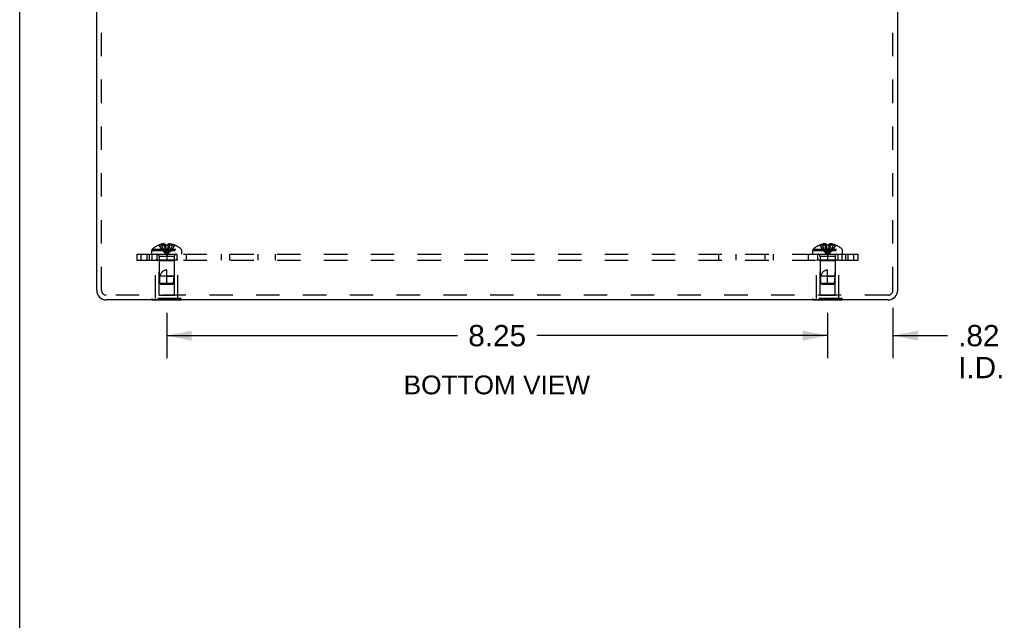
# Model space of a CAD drawing. Header units: inches. Extents: x 0 to 53.1, y 0 to 34.4.
# Tile 5 of 8: x 0 to 12.3, y 19.4 to 26.9. Entities that reach past the tile are written whole.
import ezdxf

# ---------------------------------------------------------------- set-up
doc = ezdxf.new("R2010")
doc.units = ezdxf.units.IN
doc.header["$LTSCALE"] = 2.921875
doc.header["$MEASUREMENT"] = 0
doc.linetypes.add('HIDDEN', pattern=[0.2, 0.1, -0.1])
doc.layers.get('0').update_dxf_attribs({"linetype": 'CONTINUOUS'})
for name, color, linetype in [('DEFAULT_2', 8, 'HIDDEN'), ('DIMENSIONS', 7, 'CONTINUOUS'), ('SUBPANEL', 7, 'CONTINUOUS')]:
    doc.layers.add(name, color=color, linetype=linetype)
doc.styles.get("Standard").update_dxf_attribs({"font": 'arial.ttf'})
doc.dimstyles.new('DIMSTYLE_3', dxfattribs={"dimtxt": 0.265625, "dimasz": 0.3125, "dimexe": 0.09, "dimexo": 0.07, "dimgap": 0.0425, "dimtad": 0, "dimtih": 1, "dimtoh": 1, "dimzin": 4, "dimdsep": 46, "dimtxsty": 'Standard', "dimblk": '_FILLED', "dimblk1": '_FILLED', "dimblk2": '_FILLED', "dimcen": 0.09, "dimazin": 1, "dimtfac": 1, "dimtdec": 3, "dimtofl": 0, "dimtmove": 0, "dimatfit": 3, "dimldrblk": '_FILLED', "dimfxl": 0, "dimtolj": 1, "dimtzin": 4, "dimarcsym": 0})

# ---------------------------------------------------------------- blocks, each defined once
blk = doc.blocks.new('_FILLED')
at = {"color": 0, "linetype": 'ByBlock'}
blk.add_solid([(0, 0), (-1, 0.2), (-1, -0.2)], dxfattribs=at)
blk = doc.blocks.new('*D8')
at = {"layer": 'DIMENSIONS', "color": 2, "linetype": 'Continuous'}
for p, q in [((1.836, 23.22), (1.836, 22.653)), ((10.086, 23.22), (10.086, 22.653)), ((1.836, 22.934), (5.467, 22.934)), ((10.086, 22.934), (6.454, 22.934))]:
    blk.add_line(p, q, dxfattribs=at)
at = {"layer": 'DIMENSIONS', "color": 2, "linetype": 'Continuous', "xscale": 0.3125, "yscale": 0.3125, "zscale": 0.3125, "rotation": 180}
blk.add_blockref('_FILLED', (1.836, 22.934), dxfattribs=at)
at = {"layer": 'DIMENSIONS', "color": 2, "linetype": 'Continuous', "xscale": 0.3125, "yscale": 0.3125, "zscale": 0.3125}
blk.add_blockref('_FILLED', (10.086, 22.934), dxfattribs=at)
at = {"layer": 'DIMENSIONS', "color": 2, "linetype": 'Continuous', "insert": (5.961, 23.067), "char_height": 0.2656, "width": 0.72183, "attachment_point": 2, "line_spacing_factor": 0.9}
blk.add_mtext('8.25', dxfattribs=at)
blk = doc.blocks.new('*D9')
at = {"layer": 'DIMENSIONS', "color": 2, "linetype": 'Continuous'}
for p, q in [((10.901, 23.281), (10.901, 22.653)), ((10.086, 23.22), (10.086, 22.653)), ((10.086, 22.934), (9.461, 22.934)), ((10.901, 22.934), (11.583, 22.934))]:
    blk.add_line(p, q, dxfattribs=at)
at = {"layer": 'DIMENSIONS', "color": 2, "linetype": 'Continuous', "xscale": 0.3125, "yscale": 0.3125, "zscale": 0.3125}
blk.add_blockref('_FILLED', (10.086, 22.934), dxfattribs=at)
at = {"layer": 'DIMENSIONS', "color": 2, "linetype": 'Continuous', "xscale": 0.3125, "yscale": 0.3125, "zscale": 0.3125, "rotation": 180}
blk.add_blockref('_FILLED', (10.901, 22.934), dxfattribs=at)
at = {"layer": 'DIMENSIONS', "color": 2, "linetype": 'Continuous', "insert": (11.715, 23.067), "char_height": 0.2656, "width": 0.57569, "attachment_point": 1, "line_spacing_factor": 0.9}
blk.add_mtext('.82\\PI.D.', dxfattribs=at)

msp = doc.modelspace()

# ---------------------------------------------------------------- linework, layer by layer
at = {"color": 7, "linetype": 'Continuous'}
for p, q in [((0, 0), (0, 34.375)), ((1.655, 23.376), (1.655, 23.38)), ((2.016, 23.376), (1.655, 23.376)), ((1.746, 23.376), (1.746, 23.38)), ((1.926, 23.376), (1.926, 23.38)), ((2.016, 23.376), (2.016, 23.38)), ((9.905, 23.376), (9.905, 23.38)), ((10.266, 23.376), (9.905, 23.376)), ((9.996, 23.376), (9.996, 23.38)), ((10.176, 23.376), (10.176, 23.38)), ((10.266, 23.376), (10.266, 23.38))]:
    msp.add_line(p, q, dxfattribs=at)
at = {"color": 3, "linetype": 'Continuous'}
for p, q in [((0.961, 23.5), (0.961, 30.373)), ((10.961, 23.5), (10.961, 30.373)), ((10.841, 23.38), (1.081, 23.38))]:
    msp.add_line(p, q, dxfattribs=at)
for centre, start, end in [((1.081, 23.5), 180, 270), ((10.841, 23.5), 270, 360)]:
    msp.add_arc(centre, 0.12, start, end, dxfattribs=at)
at = {"layer": 'DEFAULT_2', "color": 8, "linetype": 'HIDDEN'}
for p, q in [((1.021, 23.5), (1.021, 30.373)), ((10.901, 23.5), (10.901, 30.373)), ((1.649, 23.951), (1.649, 23.998)), ((1.649, 23.998), (2.022, 23.998)), ((1.655, 24.012), (2.016, 24.012)), ((1.736, 24.064), (1.736, 24.064)), ((1.737, 24.064), (1.736, 24.064)), ((1.82, 24.064), (1.737, 24.064)), ((1.767, 24.064), (1.767, 24.074)), ((1.801, 24.064), (1.801, 24.079)), ((1.82, 24.064), (1.82, 24.074)), ((1.82, 24.064), (1.822, 24.042)), ((1.82, 24.064), (1.82, 24.064)), ((1.82, 24.064), (1.825, 24.064)), ((1.822, 24.042), (1.825, 24.02)), ((1.83, 24.064), (1.825, 24.064)), ((1.825, 24.021), (1.827, 24)), ((1.827, 24), (1.83, 23.979)), ((1.83, 24.064), (1.836, 24.064)), ((1.851, 24.064), (1.849, 24.042)), ((1.851, 24.074), (1.851, 24.064)), ((1.851, 24.064), (1.851, 24.064)), ((1.934, 24.064), (1.851, 24.064)), ((1.871, 24.064), (1.871, 24.079)), ((1.904, 24.064), (1.904, 24.074)), ((1.934, 24.064), (1.935, 24.064)), ((1.935, 24.064), (1.935, 24.064)), ((2.022, 23.951), (2.022, 23.998)), ((9.899, 23.998), (10.272, 23.998)), ((9.899, 23.951), (9.899, 23.998)), ((9.905, 24.012), (10.266, 24.012)), ((9.986, 24.064), (9.986, 24.064)), ((9.987, 24.064), (9.986, 24.064)), ((10.07, 24.064), (9.987, 24.064)), ((10.017, 24.064), (10.017, 24.074)), ((10.051, 24.064), (10.051, 24.079)), ((10.07, 24.064), (10.07, 24.074)), ((10.07, 24.064), (10.072, 24.042)), ((10.07, 24.064), (10.07, 24.064)), ((10.072, 24.042), (10.075, 24.02)), ((10.075, 24.021), (10.077, 24)), ((10.077, 24), (10.08, 23.979)), ((10.101, 24.064), (10.099, 24.042)), ((10.101, 24.074), (10.101, 24.064)), ((10.184, 24.064), (10.101, 24.064)), ((10.101, 24.064), (10.101, 24.064)), ((10.121, 24.064), (10.121, 24.079)), ((10.154, 24.064), (10.154, 24.074)), ((10.185, 24.064), (10.184, 24.064)), ((10.185, 24.064), (10.185, 24.064)), ((10.272, 23.951), (10.272, 23.998)), ((1.649, 23.951), (2.022, 23.951)), ((1.696, 23.397), (1.696, 23.876)), ((1.976, 23.876), (1.696, 23.876)), ((1.741, 23.866), (1.731, 23.876)), ((1.741, 23.439), (1.741, 23.866)), ((1.931, 23.866), (1.741, 23.866)), ((1.742, 23.923), (1.742, 23.676)), ((1.93, 23.923), (1.742, 23.923)), ((1.93, 23.923), (1.93, 23.676)), ((1.931, 23.866), (1.941, 23.876)), ((1.931, 23.439), (1.931, 23.866)), ((1.976, 23.397), (1.976, 23.876)), ((9.899, 23.951), (10.272, 23.951)), ((10.226, 23.876), (9.946, 23.876)), ((9.946, 23.397), (9.946, 23.876)), ((9.991, 23.866), (9.981, 23.876)), ((10.181, 23.866), (9.991, 23.866)), ((9.991, 23.439), (9.991, 23.866)), ((10.18, 23.923), (9.992, 23.923)), ((9.992, 23.923), (9.992, 23.676)), ((10.18, 23.923), (10.18, 23.676)), ((10.181, 23.866), (10.191, 23.876)), ((10.181, 23.439), (10.181, 23.866)), ((10.226, 23.397), (10.226, 23.876)), ((1.836, 23.576), (1.836, 23.756)), ((10.086, 23.576), (10.086, 23.756)), ((1.751, 23.586), (1.742, 23.676)), ((1.93, 23.676), (1.742, 23.676)), ((1.836, 23.676), (1.93, 23.676)), ((1.921, 23.586), (1.93, 23.676)), ((10.18, 23.676), (9.992, 23.676)), ((10.001, 23.586), (9.992, 23.676)), ((10.086, 23.676), (10.18, 23.676)), ((10.171, 23.586), (10.18, 23.676)), ((1.762, 23.576), (1.751, 23.586)), ((1.921, 23.586), (1.751, 23.586)), ((1.762, 23.576), (1.91, 23.576)), ((1.91, 23.576), (1.921, 23.586)), ((10.171, 23.586), (10.001, 23.586)), ((10.012, 23.576), (10.001, 23.586)), ((10.012, 23.576), (10.16, 23.576)), ((10.16, 23.576), (10.171, 23.586)), ((10.841, 23.44), (1.081, 23.44)), ((1.655, 23.38), (1.655, 23.397)), ((2.016, 23.397), (1.655, 23.397)), ((1.741, 23.439), (1.931, 23.439)), ((1.746, 23.38), (1.746, 23.397)), ((1.926, 23.38), (1.926, 23.397)), ((2.016, 23.38), (2.016, 23.397)), ((10.266, 23.397), (9.905, 23.397)), ((9.905, 23.38), (9.905, 23.397)), ((9.991, 23.439), (10.181, 23.439)), ((9.996, 23.38), (9.996, 23.397)), ((10.176, 23.38), (10.176, 23.397)), ((10.266, 23.38), (10.266, 23.397))]:
    msp.add_line(p, q, dxfattribs=at)
for points in [[(1.736, 24.064), (1.75, 24.042), (1.765, 24.02), (1.781, 24), (1.798, 23.979), (1.816, 23.96), (1.836, 23.94)], [(1.801, 24.079), (1.797, 24.079), (1.793, 24.079), (1.789, 24.078), (1.784, 24.078), (1.78, 24.077), (1.776, 24.076), (1.772, 24.075), (1.767, 24.074)], [(1.767, 24.064), (1.777, 24.042), (1.787, 24.021), (1.798, 24), (1.81, 23.979), (1.822, 23.96), (1.836, 23.94)], [(1.801, 24.079), (1.803, 24.079), (1.806, 24.079), (1.808, 24.078), (1.81, 24.078), (1.813, 24.077), (1.815, 24.076), (1.818, 24.075), (1.82, 24.074)], [(1.801, 24.064), (1.806, 24.042), (1.811, 24.021), (1.816, 24), (1.822, 23.979), (1.829, 23.96), (1.836, 23.94)], [(1.83, 23.979), (1.833, 23.96), (1.836, 23.94)], [(1.83, 23.979), (1.833, 23.96), (1.836, 23.94)], [(1.851, 24.064), (1.846, 24.064), (1.841, 24.064), (1.836, 24.064)], [(1.871, 24.064), (1.866, 24.042), (1.86, 24.021), (1.855, 24), (1.849, 23.979), (1.842, 23.96), (1.836, 23.94)], [(1.904, 24.064), (1.895, 24.042), (1.884, 24.021), (1.873, 24), (1.862, 23.979), (1.849, 23.96), (1.836, 23.94)], [(1.935, 24.064), (1.921, 24.042), (1.906, 24.02), (1.89, 24), (1.873, 23.979), (1.855, 23.96), (1.836, 23.94)], [(1.849, 24.042), (1.847, 24.02), (1.844, 24), (1.841, 23.979), (1.839, 23.96), (1.836, 23.94)], [(1.847, 24.021), (1.844, 24), (1.841, 23.979), (1.839, 23.96), (1.836, 23.94)], [(1.871, 24.079), (1.868, 24.079), (1.866, 24.079), (1.863, 24.078), (1.861, 24.078), (1.858, 24.077), (1.856, 24.076), (1.854, 24.075), (1.851, 24.074)], [(1.871, 24.079), (1.875, 24.079), (1.879, 24.079), (1.883, 24.078), (1.887, 24.078), (1.891, 24.077), (1.895, 24.076), (1.9, 24.075), (1.904, 24.074)], [(9.986, 24.064), (10, 24.042), (10.015, 24.02), (10.031, 24), (10.048, 23.979), (10.066, 23.96), (10.086, 23.94)], [(10.051, 24.079), (10.047, 24.079), (10.043, 24.079), (10.039, 24.078), (10.034, 24.078), (10.03, 24.077), (10.026, 24.076), (10.022, 24.075), (10.017, 24.074)], [(10.017, 24.064), (10.027, 24.042), (10.037, 24.021), (10.048, 24), (10.06, 23.979), (10.072, 23.96), (10.086, 23.94)], [(10.065, 24.076), (10.063, 24.077), (10.06, 24.078), (10.058, 24.078), (10.056, 24.079), (10.053, 24.079), (10.051, 24.079)], [(10.051, 24.064), (10.056, 24.042), (10.061, 24.021), (10.066, 24), (10.072, 23.979), (10.079, 23.96), (10.086, 23.94)], [(10.065, 24.076), (10.068, 24.075), (10.07, 24.074)], [(10.101, 24.064), (10.096, 24.064), (10.091, 24.064), (10.086, 24.064), (10.08, 24.064), (10.075, 24.064), (10.07, 24.064)], [(10.08, 23.979), (10.083, 23.96), (10.086, 23.94)], [(10.08, 23.979), (10.083, 23.96), (10.086, 23.94)], [(10.121, 24.064), (10.116, 24.042), (10.11, 24.021), (10.105, 24), (10.099, 23.979), (10.092, 23.96), (10.086, 23.94)], [(10.154, 24.064), (10.145, 24.042), (10.134, 24.021), (10.123, 24), (10.112, 23.979), (10.099, 23.96), (10.086, 23.94)], [(10.185, 24.064), (10.171, 24.042), (10.156, 24.02), (10.14, 24), (10.123, 23.979), (10.105, 23.96), (10.086, 23.94)], [(10.099, 24.042), (10.097, 24.02), (10.094, 24), (10.091, 23.979), (10.089, 23.96), (10.086, 23.94)], [(10.097, 24.021), (10.094, 24), (10.091, 23.979), (10.089, 23.96), (10.086, 23.94)], [(10.121, 24.079), (10.118, 24.079), (10.116, 24.079), (10.113, 24.078), (10.111, 24.078), (10.108, 24.077), (10.106, 24.076), (10.104, 24.075), (10.101, 24.074)], [(10.154, 24.074), (10.15, 24.075), (10.145, 24.076), (10.141, 24.077), (10.137, 24.078), (10.133, 24.078), (10.129, 24.079), (10.125, 24.079), (10.121, 24.079)], [(1.752, 23.676), (1.754, 23.683), (1.756, 23.69), (1.758, 23.697), (1.761, 23.703), (1.764, 23.708), (1.767, 23.713), (1.77, 23.718), (1.773, 23.723), (1.776, 23.727), (1.779, 23.73), (1.782, 23.733), (1.785, 23.736), (1.788, 23.739), (1.792, 23.741), (1.795, 23.744), (1.798, 23.746), (1.801, 23.748), (1.805, 23.749), (1.808, 23.751), (1.812, 23.752), (1.816, 23.753), (1.82, 23.754), (1.824, 23.755), (1.828, 23.756), (1.832, 23.756), (1.836, 23.756)], [(10.002, 23.676), (10.004, 23.683), (10.006, 23.69), (10.008, 23.697), (10.011, 23.703), (10.014, 23.708), (10.017, 23.713), (10.02, 23.718), (10.023, 23.723), (10.026, 23.727), (10.029, 23.73), (10.032, 23.733), (10.035, 23.736), (10.038, 23.739), (10.042, 23.741), (10.045, 23.744), (10.048, 23.746), (10.051, 23.748), (10.055, 23.749), (10.058, 23.751), (10.062, 23.752), (10.066, 23.753), (10.07, 23.754), (10.074, 23.755), (10.078, 23.756), (10.082, 23.756), (10.086, 23.756)], [(1.751, 23.586), (1.75, 23.597), (1.749, 23.609), (1.749, 23.621), (1.748, 23.633), (1.749, 23.644), (1.749, 23.655), (1.75, 23.666), (1.752, 23.676)], [(10.001, 23.586), (10, 23.597), (9.999, 23.609), (9.999, 23.621), (9.998, 23.633), (9.999, 23.644), (9.999, 23.655), (10, 23.666), (10.002, 23.676)], [(1.751, 23.586), (1.754, 23.583), (1.759, 23.578)], [(10.001, 23.586), (10.004, 23.583), (10.009, 23.578)]]:
    msp.add_lwpolyline(points, dxfattribs=at)
for centre, radius, start, end in [((1.669, 23.998), 0.02, 133.5138, 180), ((1.836, 23.822), 0.262, 112.3357, 133.5138), ((1.836, 23.822), 0.261, 105.1941, 112.0894), ((1.836, 23.822), 0.261, 67.9106, 74.8059), ((1.836, 23.822), 0.262, 46.4862, 67.6643), ((2.002, 23.998), 0.02, 0, 46.4862), ((9.919, 23.998), 0.02, 133.5138, 180), ((10.086, 23.822), 0.262, 112.3357, 133.5138), ((10.086, 23.822), 0.261, 105.1941, 112.0894), ((10.086, 23.822), 0.261, 67.9106, 74.8059), ((10.086, 23.822), 0.262, 46.4862, 67.6643), ((10.252, 23.998), 0.02, 0, 46.4862), ((1.713, 23.923), 0.0282, 0, 90), ((1.958, 23.923), 0.0282, 90, 180), ((9.963, 23.923), 0.0282, 0, 90), ((10.208, 23.923), 0.0282, 90, 180), ((1.081, 23.5), 0.06, 180, 270), ((10.841, 23.5), 0.06, 270, 360)]:
    msp.add_arc(centre, radius, start, end, dxfattribs=at)
at = {"layer": 'SUBPANEL', "color": 8, "linetype": 'HIDDEN'}
for p, q in [((1.461, 23.951), (1.461, 23.876)), ((1.461, 23.951), (10.461, 23.951)), ((1.461, 23.876), (10.461, 23.876)), ((1.512, 23.951), (1.512, 23.876)), ((1.586, 23.951), (1.586, 23.876)), ((1.615, 23.951), (1.615, 23.876)), ((1.655, 23.876), (1.655, 23.951)), ((1.711, 23.951), (1.711, 23.876)), ((1.836, 23.951), (1.836, 23.876)), ((1.961, 23.951), (1.961, 23.876)), ((2.078, 23.951), (2.078, 23.876)), ((2.517, 23.951), (2.517, 23.876)), ((2.618, 23.951), (2.618, 23.876)), ((2.977, 23.876), (2.977, 23.951)), ((3.195, 23.876), (3.195, 23.951)), ((8.727, 23.876), (8.727, 23.951)), ((8.945, 23.876), (8.945, 23.951)), ((9.303, 23.951), (9.303, 23.876)), ((9.404, 23.951), (9.404, 23.876)), ((9.844, 23.951), (9.844, 23.876)), ((9.961, 23.951), (9.961, 23.876)), ((10.086, 23.951), (10.086, 23.876)), ((10.211, 23.951), (10.211, 23.876)), ((10.267, 23.876), (10.267, 23.951)), ((10.307, 23.951), (10.307, 23.876)), ((10.336, 23.951), (10.336, 23.876)), ((10.409, 23.951), (10.409, 23.876)), ((10.461, 23.951), (10.461, 23.876))]:
    msp.add_line(p, q, dxfattribs=at)

# ---------------------------------------------------------------- texts
at = {"layer": 'DIMENSIONS', "color": 2, "linetype": 'Continuous', "insert": (5.957, 22.436), "char_height": 0.23438, "width": 2.32284, "attachment_point": 2, "line_spacing_factor": 0.9}
msp.add_mtext('BOTTOM VIEW', dxfattribs=at)

# ---------------------------------------------------------------- dimensions: what is measured, and where the dimension line sits
at = {"layer": 'DIMENSIONS', "color": 2, "linetype": 'Continuous'}
dim = msp.add_linear_dim(base=(10.086, 22.934), p1=(1.836, 23.29), p2=(10.086, 23.29), dimstyle='DIMSTYLE_3', dxfattribs=at)
dim.commit()
dim.dimension.update_dxf_attribs({"geometry": '*D8', "text_midpoint": (5.96, 22.932), "dimtype": 160})
dim = msp.add_linear_dim(base=(10.08561032, 22.933792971), p1=(10.90061032, 23.351292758), p2=(10.08561032, 23.289792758), angle=180, text='<>\\PI.D.', dimstyle='DIMSTYLE_3', dxfattribs=at)
dim.commit()
dim.dimension.update_dxf_attribs({"geometry": '*D9', "text_midpoint": (12.003325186, 22.734574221), "dimtype": 160})

doc.saveas('drawing.dxf')
